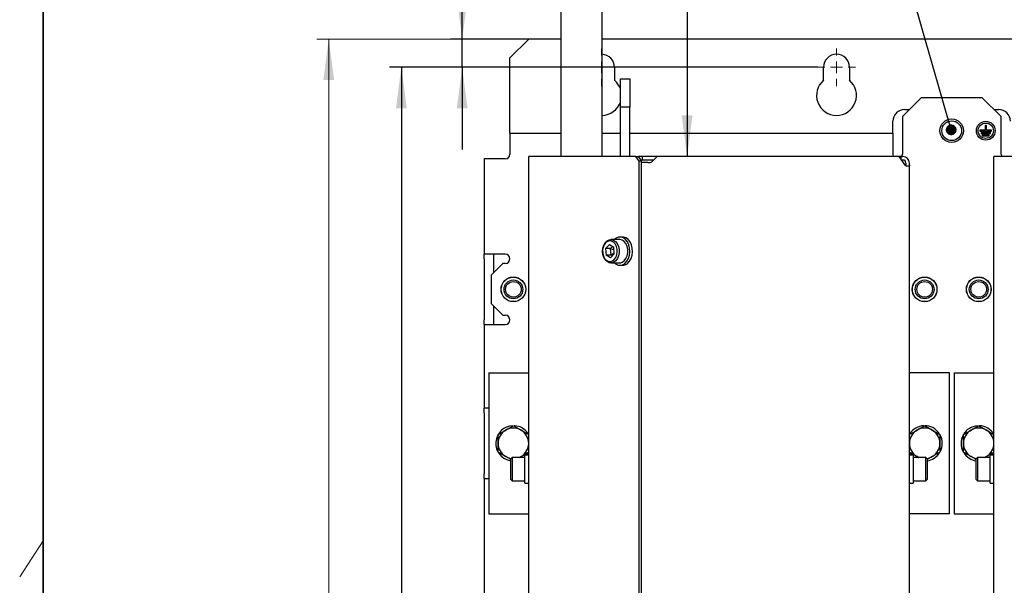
# Model space of a CAD drawing. Header units: millimetres. Extents: x 16 to 577, y 6 to 416.
# Tile 17 of 119: x 29 to 113, y 293 to 341. Entities that reach past the tile are written whole.
import ezdxf

# ---------------------------------------------------------------- set-up
doc = ezdxf.new("R2010")
doc.units = ezdxf.units.MM
doc.layers.add('SLD-0', color=7, linetype='Continuous')
doc.styles.add('SLDTEXTSTYLE0', font='TXT', dxfattribs={"width": 0.605})
doc.dimstyles.new('SLDDIMSTYLE0', dxfattribs={"dimtxt": 3.5, "dimasz": 3.5, "dimexe": 0, "dimexo": 0.0625, "dimgap": 0.875, "dimtad": 1, "dimlfac": 5, "dimrnd": 1e-09, "dimzin": 12, "dimdsep": 46, "dimtxsty": 'SLDTEXTSTYLE0', "dimsah": 1, "dimcen": 0.09, "dimadec": 0, "dimazin": 3, "dimtfac": 1, "dimtofl": 0, "dimtmove": 0, "dimatfit": 3, "dimfxl": 1, "dimfrac": 2, "dimtolj": 1, "dimtzin": 12, "dimarcsym": 0})
doc.dimstyles.new('SLDDIMSTYLE1', dxfattribs={"dimtxt": 3.5, "dimasz": 3.5, "dimexe": 0, "dimexo": 0.0625, "dimgap": 0.875, "dimtad": 1, "dimlfac": 5, "dimrnd": 1e-09, "dimzin": 12, "dimdsep": 46, "dimtxsty": 'SLDTEXTSTYLE0', "dimsah": 1, "dimcen": 0.09, "dimadec": 0, "dimazin": 3, "dimtfac": 1, "dimtmove": 0, "dimatfit": 0, "dimfxl": 1, "dimfrac": 2, "dimtolj": 1, "dimtzin": 12, "dimarcsym": 0})
doc.dimstyles.new('SLDDIMSTYLE2', dxfattribs={"dimtxt": 3.5, "dimasz": 3.5, "dimexe": 0, "dimexo": 0.0625, "dimgap": 0.875, "dimtad": 1, "dimdec": 0, "dimlfac": 5, "dimrnd": 1e-09, "dimzin": 12, "dimdsep": 46, "dimtxsty": 'SLDTEXTSTYLE0', "dimsah": 1, "dimcen": 0.09, "dimadec": 0, "dimazin": 3, "dimtfac": 1, "dimtofl": 0, "dimtmove": 0, "dimatfit": 3, "dimfxl": 1, "dimfrac": 2, "dimtolj": 1, "dimtzin": 12, "dimarcsym": 0})
doc.dimstyles.new('SLDDIMSTYLE3', dxfattribs={"dimtxt": 0.18, "dimasz": 0.92, "dimexe": 0, "dimexo": 0.0625, "dimgap": 0, "dimtad": 0, "dimtih": 1, "dimtoh": 1, "dimdec": 0, "dimrnd": 1e-09, "dimzin": 0, "dimdsep": 46, "dimtxsty": 'Standard', "dimblk1": 'DOT', "dimblk2": 'DOT', "dimsah": 1, "dimcen": 0.09, "dimadec": 0, "dimazin": 0, "dimtfac": 0.92, "dimtdec": 0, "dimtofl": 0, "dimtmove": 0, "dimatfit": 3, "dimldrblk": 'DOT', "dimfxl": 1, "dimfrac": 2, "dimtolj": 1, "dimtzin": 0, "dimarcsym": 0})

# ---------------------------------------------------------------- blocks, each defined once
blk = doc.blocks.new('_D')
at = {"color": 7, "linetype": 'Continuous', "lineweight": 0}
for p, q in [((72.318, 339.659), (54.302, 339.659)), ((55.302, 339.659), (55.302, 231.659)), ((72.318, 231.659), (54.302, 231.659))]:
    blk.add_line(p, q, dxfattribs=at)
at = {"color": 7, "linetype": 'Continuous', "lineweight": 18}
for points in [[(55.302, 339.659), (54.842, 336.159), (55.762, 336.159)], [(55.302, 231.659), (55.762, 235.159), (54.842, 235.159)]]:
    blk.add_solid(points, dxfattribs=at)
at = {"color": 7, "linetype": 'Continuous', "lineweight": 18, "insert": (50.79, 281.649), "char_height": 3.5, "attachment_point": 1, "rotation": 90, "style": 'SLDTEXTSTYLE0'}
blk.add_mtext('540', dxfattribs=at)
blk = doc.blocks.new('_D_3')
at = {"layer": 'SLD-0'}
for p, q in [((78.181, 365.359), (86.8, 365.359)), ((85.8, 365.359), (85.8, 329.659))]:
    blk.add_line(p, q, dxfattribs=at)
for points in [[(85.8, 365.359), (85.34, 361.859), (86.26, 361.859)], [(85.8, 329.659), (86.26, 333.159), (85.34, 333.159)]]:
    blk.add_solid(points, dxfattribs=at)
at = {"layer": 'SLD-0', "insert": (81.289, 341.839), "char_height": 3.5, "attachment_point": 1, "rotation": 90, "style": 'SLDTEXTSTYLE0'}
blk.add_mtext('W1/ W2', dxfattribs=at)
blk = doc.blocks.new('_D_8')
at = {"layer": 'SLD-0'}
for p, q in [((66.66, 339.659), (66.66, 347.631)), ((72.318, 339.659), (65.66, 339.659)), ((66.66, 337.259), (66.66, 339.659)), ((96.918, 337.259), (65.66, 337.259)), ((66.66, 337.259), (66.66, 330.259))]:
    blk.add_line(p, q, dxfattribs=at)
for points in [[(66.66, 339.659), (67.12, 343.159), (66.2, 343.159)], [(66.66, 337.259), (66.2, 333.759), (67.12, 333.759)]]:
    blk.add_solid(points, dxfattribs=at)
at = {"layer": 'SLD-0', "insert": (62.148, 342.284), "char_height": 3.5, "attachment_point": 1, "rotation": 90, "style": 'SLDTEXTSTYLE0'}
blk.add_mtext('12', dxfattribs=at)
blk = doc.blocks.new('_D_9')
at = {"layer": 'SLD-0'}
for p, q in [((96.918, 337.259), (60.482, 337.259)), ((61.482, 337.259), (61.482, 233.359)), ((76.918, 233.359), (60.482, 233.359))]:
    blk.add_line(p, q, dxfattribs=at)
for points in [[(61.482, 337.259), (61.022, 333.759), (61.942, 333.759)], [(61.482, 233.359), (61.942, 236.859), (61.022, 236.859)]]:
    blk.add_solid(points, dxfattribs=at)
at = {"layer": 'SLD-0', "insert": (56.97, 281.299), "char_height": 3.5, "attachment_point": 1, "rotation": 90, "style": 'SLDTEXTSTYLE0'}
blk.add_mtext('520', dxfattribs=at)
blk = doc.blocks.new('_Dot')
at = {"color": 0, "linetype": 'ByBlock', "lineweight": -2}
blk.add_line((-0.5, 0), (-1, 0), dxfattribs=at)
at = {"color": 0, "linetype": 'ByBlock', "const_width": 0.5}
blk.add_lwpolyline([(-0.25, 0, 1), (0.25, 0, 1)], format="xyb", close=True, dxfattribs=at)
blk = doc.blocks.new('SW_CENTERMARKSYMBOL_0')
at = {"color": 0, "linetype": 'Continuous', "lineweight": 18}
for p, q in [((0, 1), (0, 1.6)), ((-1, 0), (-1.6, 0)), ((0, 0), (-0.5, 0)), ((0, 0), (0, 0.5)), ((0, 0), (0, -0.5)), ((0, 0), (0.5, 0)), ((1, 0), (1.6, 0)), ((0, -1), (0, -1.6))]:
    blk.add_line(p, q, dxfattribs=at)
blk = doc.blocks.new('SW_CENTERMARKSYMBOL_1')
at = {"color": 0, "linetype": 'Continuous', "lineweight": 18}
for p, q in [((0, 1), (0, 1.6)), ((-1, 0), (-1.6, 0)), ((0, 0), (-0.5, 0)), ((0, 0), (0, 0.5)), ((0, 0), (0, -0.5)), ((0, 0), (0.5, 0)), ((1, 0), (1.6, 0)), ((0, -1), (0, -1.6))]:
    blk.add_line(p, q, dxfattribs=at)

msp = doc.modelspace()

# ---------------------------------------------------------------- linework, layer by layer
at = {"color": 7, "linetype": 'Continuous', "lineweight": 35}
msp.add_line((31, 414), (31, 6), dxfattribs=at)
at = {"color": 7, "linetype": 'Continuous', "lineweight": 25}
for p, q in [((75.0684, 355.3594), (75.0684, 329.6594)), ((78.5684, 329.6594), (78.5684, 355.3594)), ((70.7184, 338.0594), (72.3184, 339.6594)), ((75.0684, 339.6594), (72.3184, 339.6594)), ((114.6684, 339.6594), (78.5684, 339.6594)), ((70.7184, 332.4594), (70.7184, 338.0594)), ((79.6184, 337.2594), (79.6184, 336.1555)), ((97.4184, 336.1555), (97.4184, 337.2594)), ((99.6184, 337.2594), (99.6184, 336.1555)), ((80.1184, 336.2594), (80.9184, 336.2594)), ((80.1184, 333.8594), (80.1184, 336.2594)), ((80.9184, 336.2594), (80.9184, 333.8594)), ((105.7184, 334.6594), (104.1184, 333.0594)), ((110.9184, 334.6594), (105.7184, 334.6594)), ((112.5184, 333.0594), (110.9184, 334.6594)), ((80.9184, 333.8594), (80.1184, 333.8594)), ((80.1184, 329.8594), (80.1184, 333.8594)), ((80.9184, 329.8594), (80.9184, 333.8594)), ((104.3184, 333.6594), (104.7184, 333.6594)), ((111.9184, 333.6594), (112.3184, 333.6594)), ((104.1184, 333.0594), (104.1184, 329.8594)), ((112.5184, 329.8594), (112.5184, 333.0594)), ((70.7184, 331.6594), (70.7184, 332.4594)), ((103.3184, 332.4594), (103.3184, 332.6594)), ((103.3184, 331.6594), (103.3184, 332.4594)), ((111.1684, 331.9094), (110.7184, 331.9094)), ((110.7184, 331.9094), (110.7184, 331.8094)), ((111.1684, 332.3094), (111.1684, 331.9094)), ((111.2684, 332.3094), (111.1684, 332.3094)), ((111.2684, 331.9094), (111.2684, 332.3094)), ((111.7184, 331.9094), (111.2684, 331.9094)), ((111.7184, 331.8094), (111.7184, 331.9094)), ((70.7184, 331.6594), (70.7184, 330.0594)), ((70.7184, 331.6594), (75.0684, 331.6594)), ((78.5684, 331.6594), (80.1184, 331.6594)), ((80.9184, 331.6594), (103.3184, 331.6594)), ((103.3184, 331.6594), (103.3184, 330.0594)), ((110.7184, 331.8094), (111.7184, 331.8094)), ((111.6184, 331.7094), (110.8184, 331.7094)), ((110.8184, 331.7094), (110.8184, 331.6094)), ((110.8184, 331.6094), (111.6184, 331.6094)), ((110.9184, 331.5094), (110.9184, 331.4094)), ((111.5184, 331.5094), (110.9184, 331.5094)), ((110.9184, 331.4094), (111.5184, 331.4094)), ((111.5184, 331.4094), (111.5184, 331.5094)), ((111.6184, 331.6094), (111.6184, 331.7094)), ((68.5184, 329.4594), (68.5184, 321.3594)), ((70.1184, 329.4594), (68.5184, 329.4594)), ((70.3184, 329.4594), (70.1184, 329.4594)), ((70.7184, 330.0594), (70.7184, 329.8594)), ((72.4648, 329.6594), (72.3184, 329.6594)), ((72.3184, 246.0594), (72.3184, 329.6594)), ((81.4374, 329.6594), (72.4648, 329.6594)), ((80.1184, 329.6594), (80.1184, 329.8594)), ((80.9184, 329.6594), (80.9184, 329.8594)), ((81.7203, 329.2594), (81.4374, 329.6594)), ((81.4374, 329.6594), (81.6496, 329.6594)), ((82.0152, 329.6594), (81.6496, 329.6594)), ((81.6496, 329.6594), (81.9324, 329.2594)), ((82.0152, 329.3594), (81.8617, 329.3594)), ((82.0152, 329.3594), (82.0152, 329.6594)), ((83.2448, 329.6594), (82.0152, 329.6594)), ((82.9448, 329.3594), (82.0152, 329.3594)), ((82.8034, 329.218), (83.2448, 329.6594)), ((95.0008, 329.6594), (83.2448, 329.6594)), ((95.3897, 329.6594), (95.0008, 329.6594)), ((103.8502, 329.6594), (95.3897, 329.6594)), ((103.3184, 330.0594), (103.3184, 329.8594)), ((104.3952, 328.8887), (103.8502, 329.6594)), ((104.0184, 329.6594), (103.8502, 329.6594)), ((104.0184, 329.4215), (104.0184, 329.6594)), ((104.0184, 329.6594), (104.1184, 329.6594)), ((104.1184, 329.3594), (104.0623, 329.3594)), ((104.1684, 329.6594), (104.1184, 329.6594)), ((104.1684, 329.3594), (104.1184, 329.3594)), ((112.0648, 329.6594), (111.9184, 329.6594)), ((111.9184, 246.0594), (111.9184, 329.6594)), ((121.0374, 329.6594), (112.0648, 329.6594)), ((81.7203, 245.9594), (81.7203, 329.2594)), ((81.9324, 329.2594), (81.7203, 329.2594)), ((81.9324, 245.9594), (81.9324, 329.2594)), ((82.073, 329.1594), (81.9324, 329.1594)), ((82.4619, 329.1594), (82.073, 329.1594)), ((82.4619, 329.1594), (82.6619, 329.1594)), ((104.4184, 329.1094), (104.4184, 328.9594)), ((104.4184, 328.8668), (104.4184, 328.9594)), ((104.4452, 328.8594), (104.5573, 328.8594)), ((104.5573, 328.8594), (104.7184, 328.8594)), ((104.7184, 328.9594), (104.7184, 329.1094)), ((104.7184, 328.9594), (104.7184, 328.8594)), ((104.7184, 246.1094), (104.7184, 328.8594)), ((81.9324, 327.6594), (81.9341, 327.6594)), ((80.3069, 322.8094), (80.0806, 322.8094)), ((79.1912, 322.1838), (78.8599, 321.8465)), ((78.8599, 321.8465), (78.9008, 321.2721)), ((79.2841, 321.8465), (78.8599, 321.8465)), ((79.1912, 322.1838), (79.5634, 321.9467)), ((79.2841, 321.8465), (79.4522, 322.0176)), ((79.3251, 321.2721), (79.2841, 321.8465)), ((79.2841, 321.8465), (79.5792, 321.7251)), ((80.0453, 322.6094), (79.317, 322.6094)), ((79.6043, 321.3723), (79.5634, 321.9467)), ((70.1184, 321.3594), (68.5184, 321.3594)), ((68.5184, 320.9594), (68.5184, 321.3594)), ((68.5184, 320.9594), (68.5184, 315.7594)), ((69.3184, 321.3594), (69.3184, 320.9594)), ((69.3184, 320.9594), (69.3184, 319.7594)), ((70.3184, 321.3594), (70.1184, 321.3594)), ((79.273, 321.0349), (78.9008, 321.2721)), ((79.3251, 321.2721), (78.9008, 321.2721)), ((79.6043, 321.3723), (79.273, 321.0349)), ((79.5992, 321.4448), (79.3251, 321.2721)), ((79.4363, 321.2012), (79.3251, 321.2721)), ((70.1184, 320.5594), (69.1184, 319.5594)), ((70.3184, 320.5594), (70.1184, 320.5594)), ((79.317, 320.6094), (80.0453, 320.6094)), ((80.0806, 320.4094), (80.3069, 320.4094)), ((69.1184, 319.5594), (69.1184, 317.1594)), ((81.9324, 317.6594), (81.9341, 317.6594)), ((69.1184, 317.1594), (70.1184, 316.1594)), ((69.3184, 316.9594), (69.3184, 315.7594)), ((70.1184, 316.1594), (70.3184, 316.1594)), ((68.5184, 315.3594), (68.5184, 315.7594)), ((68.5184, 315.3594), (68.5184, 308.2594)), ((68.5184, 315.3594), (70.1184, 315.3594)), ((69.3184, 315.7594), (69.3184, 315.3594)), ((70.1184, 315.3594), (70.3184, 315.3594)), ((68.9184, 311.2594), (68.9184, 299.2594)), ((68.9184, 311.2594), (72.3184, 311.2594)), ((108.1184, 311.2594), (104.7184, 311.2594)), ((108.1184, 299.2594), (108.1184, 311.2594)), ((108.5184, 311.2594), (111.9184, 311.2594)), ((108.5184, 311.2594), (108.5184, 299.2594)), ((68.9184, 308.2594), (68.5184, 308.2594)), ((68.5184, 307.8594), (68.5184, 308.2594)), ((68.5184, 307.8594), (68.5184, 302.6594)), ((72.3184, 304.2594), (71.9984, 304.2594)), ((71.9984, 301.8595), (71.9984, 304.2594)), ((105.0384, 304.2594), (104.7184, 304.2594)), ((104.7487, 304.4608), (104.9004, 304.2594)), ((105.0384, 304.2593), (105.0384, 301.8594)), ((111.9184, 304.2594), (111.5984, 304.2594)), ((111.5984, 301.8595), (111.5984, 304.2594)), ((70.9184, 304.0594), (70.7984, 303.9394)), ((70.7984, 302.1794), (70.7984, 303.9394)), ((71.9484, 304.0594), (70.9184, 304.0594)), ((70.9184, 304.0594), (70.9184, 302.0594)), ((71.5184, 304.0594), (71.6684, 304.1336)), ((105.0384, 304.1238), (105.1184, 304.0594)), ((106.1184, 304.0594), (105.0884, 304.0594)), ((105.4969, 304.0594), (105.3684, 304.1336)), ((105.3684, 304.1336), (105.5184, 304.0594)), ((106.2384, 303.9394), (106.1184, 304.0594)), ((106.1184, 302.0594), (106.1184, 304.0594)), ((106.2384, 303.9394), (106.2384, 302.1794)), ((110.5184, 304.0594), (110.3984, 303.9394)), ((110.3984, 302.1794), (110.3984, 303.9394)), ((111.5484, 304.0594), (110.5184, 304.0594)), ((110.5184, 304.0594), (110.5184, 302.0594)), ((111.1184, 304.0594), (111.2684, 304.1336)), ((111.5184, 304.0594), (111.5984, 304.1238)), ((68.5184, 302.2594), (68.5184, 302.6594)), ((68.5184, 302.2594), (68.5184, 270.5594)), ((68.5184, 302.2594), (68.9184, 302.2594)), ((70.7984, 302.1794), (70.9184, 302.0594)), ((70.9184, 302.0594), (71.9484, 302.0594)), ((71.9984, 301.8594), (72.3184, 301.8594)), ((104.7184, 301.8594), (105.0384, 301.8594)), ((105.0884, 302.0594), (106.1184, 302.0594)), ((106.1184, 302.0594), (106.2384, 302.1794)), ((110.3984, 302.1794), (110.5184, 302.0594)), ((110.5184, 302.0594), (111.5484, 302.0594)), ((111.5984, 301.8594), (111.9184, 301.8594)), ((68.9184, 299.2594), (72.3184, 299.2594)), ((108.1184, 299.2594), (104.7184, 299.2594)), ((108.5184, 299.2594), (111.9184, 299.2594))]:
    msp.add_line(p, q, dxfattribs=at)
at = {"color": 7, "linetype": 'Continuous', "lineweight": 18}
msp.add_line((29, 293.8997), (31, 296.9781), dxfattribs=at)
at = {"color": 7, "linetype": 'Continuous', "lineweight": 25, "flags": 128}
for points in [[(103.3184, 329.8594), (103.3488, 329.7063), (103.372, 329.6594)], [(104.0648, 329.6594), (104.0879, 329.7063), (104.1184, 329.8594)], [(112.5184, 329.8594), (112.5488, 329.7063), (112.572, 329.6594)], [(80.5065, 320.5714), (80.6756, 320.7538), (80.8074, 320.9899), (80.8935, 321.265), (80.9285, 321.5617), (80.9103, 321.8614), (80.8399, 322.1452), (80.7218, 322.3954), (80.5634, 322.5962), (80.3747, 322.735), (80.1676, 322.8031), (79.9549, 322.7961), (79.7502, 322.7146), (79.6116, 322.6094)], [(80.7327, 320.5714), (80.9019, 320.7538), (81.0336, 320.9899), (81.1197, 321.265), (81.1548, 321.5617), (81.1365, 321.8614), (81.0662, 322.1452), (80.9481, 322.3954), (80.7897, 322.5962), (80.601, 322.735), (80.3938, 322.8031), (80.3069, 322.8094)], [(79.7301, 320.7978), (79.56, 320.6703), (79.3718, 320.6124), (79.1796, 320.6284), (78.9975, 320.7172), (78.8392, 320.8722), (78.7163, 321.0818), (78.6379, 321.3306), (78.6099, 321.6001), (78.6343, 321.8702), (78.7094, 322.121), (78.8295, 322.3338), (78.9858, 322.4929), (79.1666, 322.5865), (79.3586, 322.6077), (79.5475, 322.5547), (79.7193, 322.4317), (79.8613, 322.2477), (79.9629, 322.0163), (80.0166, 321.7548), (80.0184, 321.4825), (79.9681, 321.2196), (79.8696, 320.9856), (79.7301, 320.7978)], [(79.5957, 320.8952), (79.7232, 321.069), (79.811, 321.2866), (79.8519, 321.5303), (79.8425, 321.7804), (79.7837, 322.0167), (79.6802, 322.22), (79.5404, 322.3738), (79.3757, 322.4656), (79.1993, 322.4882), (79.0255, 322.4395), (78.8685, 322.3236), (78.741, 322.1498), (78.6532, 321.9322), (78.6124, 321.6885), (78.6217, 321.4384), (78.6805, 321.2021), (78.784, 320.9988), (78.9238, 320.845), (79.0886, 320.7531), (79.265, 320.7306), (79.4387, 320.7793), (79.5957, 320.8952)], [(80.4584, 320.7978), (80.5979, 320.9856), (80.6965, 321.2196), (80.7467, 321.4825), (80.7449, 321.7548), (80.6912, 322.0163), (80.5896, 322.2477), (80.4477, 322.4317), (80.2759, 322.5547), (80.087, 322.6077), (80.0453, 322.6094)], [(71.4484, 306.6964), (71.1294, 306.7553), (71.0719, 306.7584)], [(110.5772, 306.7588), (110.3425, 306.7338), (110.032, 306.64)], [(72.1364, 304.2594), (72.1942, 304.3281), (72.3184, 304.5111)], [(111.7364, 304.2594), (111.8326, 304.3787), (111.8908, 304.4651)], [(71.9184, 304.0594), (71.9665, 304.0971), (71.9984, 304.1238)]]:
    msp.add_lwpolyline(points, dxfattribs=at)
at = {"color": 7, "linetype": 'Continuous', "lineweight": 25}
for centre, radius in [((108.3184, 331.8594), 1), ((108.3184, 331.8594), 0.84), ((111.2184, 331.8594), 0.8), ((111.2184, 331.8594), 0.65), ((71.0184, 318.3594), 1.05), ((71.0184, 318.3594), 1.044), ((106.0184, 318.3594), 1.05), ((106.0184, 318.3594), 1.044), ((110.6184, 318.3594), 1.05), ((110.6184, 318.3594), 1.044), ((71.0184, 318.3594), 0.8), ((71.0184, 318.3594), 0.6647), ((106.0184, 318.3594), 0.8), ((106.0184, 318.3594), 0.6647), ((110.6184, 318.3594), 0.8), ((110.6184, 318.3594), 0.6647)]:
    msp.add_circle(centre, radius, dxfattribs=at)
for centre, radius, start, end in [((78.5184, 337.2594), 1.1, 0, 87.394749), ((98.5184, 337.2594), 1.1, 0, 180), ((78.5184, 334.8594), 1.7, 19.749923, 49.679785), ((98.5184, 334.8594), 1.7, 130.320215, 49.679785), ((78.5184, 334.8594), 1.7, 271.685413, 340.250077), ((104.3184, 332.6594), 1, 90, 180), ((112.3184, 332.6594), 1, 0, 90), ((70.3184, 329.8594), 0.4, 270, 0), ((104.1684, 329.1094), 0.55, 0, 90), ((104.1684, 329.1094), 0.25, 0, 90), ((82.6619, 329.3594), 0.2, 270, 315), ((104.4482, 328.9219), 0.0626, 212.074717, 267.202896), ((70.3184, 320.9594), 0.4, 0, 90), ((70.3184, 320.9594), 0.4, 270, 0), ((80.0794, 321.0705), 0.6568, 224.584852, 310.556733), ((80.035, 321.1791), 0.5698, 271.037447, 318.000832), ((80.3007, 321.0662), 0.6569, 270.542194, 311.125102), ((70.3184, 315.7594), 0.4, 0, 90), ((70.3184, 315.7594), 0.4, 270, 0), ((71.0184, 305.2594), 1.5, 91.394566, 261.566196), ((106.0184, 305.2594), 1.5, 91.731383, 148.210185), ((106.0184, 305.2594), 1.5, 62.75133, 88.986121), ((110.6184, 305.2594), 1.5, 29.926435, 87.868555), ((71.0184, 305.2594), 1.3, 120, 180), ((71.0184, 305.2594), 1.3, 60, 120), ((71.0184, 305.2594), 1.5, 31.102595, 73.343228), ((71.0184, 305.2594), 1.3, 360, 60), ((106.0184, 305.2594), 1.3, 120, 180), ((106.0184, 305.2594), 1.3, 60, 120), ((106.0184, 305.2594), 1.3, 360, 60), ((106.0184, 305.2594), 1.5, 31.99422, 62.75133), ((106.0184, 305.2594), 1.5, 331.70607, 28.68519), ((110.6184, 305.2594), 1.5, 151.802384, 208.814809), ((110.6184, 305.2594), 1.3, 120, 180), ((110.6184, 305.2594), 1.5, 113.01118, 147.825195), ((110.6184, 305.2594), 1.3, 60, 120), ((110.6184, 305.2594), 1.3, 360, 60), ((71.0184, 305.2594), 1.3, 180, 240), ((71.0184, 305.2594), 1.3, 300, 360), ((106.0184, 305.2594), 1.3, 180, 240), ((106.0184, 305.2594), 1.3, 300, 360), ((110.6184, 305.2594), 1.3, 180, 240), ((110.6184, 305.2594), 1.3, 300, 360), ((106.0184, 305.2594), 1.5, 278.433804, 327.83315), ((110.6184, 305.2594), 1.5, 211.894301, 261.566196), ((71.0184, 305.2594), 1.3, 240, 261.749751), ((71.9484, 304.0094), 0.05, 0, 90), ((105.0884, 304.0094), 0.05, 90, 180), ((106.0184, 305.2594), 1.3, 278.250249, 300), ((110.6184, 305.2594), 1.3, 240, 261.749751), ((111.5484, 304.0094), 0.05, 0, 90), ((71.9484, 302.1094), 0.05, 270, 360), ((105.0884, 302.1094), 0.05, 180, 270), ((111.5484, 302.1094), 0.05, 270, 360)]:
    msp.add_arc(centre, radius, start, end, dxfattribs=at)
for points, knots in [([(70.3684, 306.3852), (70.3838, 306.3941), (70.5005, 306.4615), (70.7205, 306.5885), (70.9185, 306.7028), (71.0184, 306.7605)], [0, 0, 0, 0, 0.0700769, 0.5307777, 1, 1, 1, 1]), ([(71.0184, 306.7605), (71.124, 306.6996), (71.337, 306.5765), (71.5573, 306.4494), (71.6684, 306.3852)], [0, 0, 0, 0, 0.495458, 1, 1, 1, 1]), ([(105.3684, 306.3852), (105.3838, 306.3941), (105.5005, 306.4615), (105.7205, 306.5885), (105.9185, 306.7028), (106.0184, 306.7605)], [0, 0, 0, 0, 0.0700769, 0.5307777, 1, 1, 1, 1]), ([(106.0184, 306.7605), (106.124, 306.6996), (106.337, 306.5765), (106.5573, 306.4494), (106.6684, 306.3852)], [0, 0, 0, 0, 0.495458, 1, 1, 1, 1]), ([(109.9684, 306.3852), (109.9838, 306.3941), (110.1005, 306.4615), (110.3205, 306.5885), (110.5185, 306.7028), (110.6184, 306.7605)], [0, 0, 0, 0, 0.0700769, 0.5307777, 1, 1, 1, 1]), ([(110.6184, 306.7605), (110.724, 306.6996), (110.937, 306.5765), (111.1573, 306.4494), (111.2684, 306.3852)], [0, 0, 0, 0, 0.495458, 1, 1, 1, 1]), ([(69.7184, 306.0099), (69.824, 306.0709), (70.037, 306.1939), (70.2573, 306.3211), (70.3684, 306.3852)], [0, 0, 0, 0, 0.495458, 1, 1, 1, 1]), ([(69.7184, 305.2594), (69.7184, 305.316), (69.7184, 305.57), (69.7184, 305.8176), (69.7184, 306.0099)], [0, 0, 0, 0, 0.2230187, 1, 1, 1, 1]), ([(71.6684, 306.3852), (71.6838, 306.3763), (71.9033, 306.2496), (72.1184, 306.1254), (72.3184, 306.0099)], [0, 0, 0, 0, 0.0702148, 1, 1, 1, 1]), ([(104.7184, 306.0099), (104.824, 306.0709), (105.037, 306.1939), (105.2573, 306.3211), (105.3684, 306.3852)], [0, 0, 0, 0, 0.495458, 1, 1, 1, 1]), ([(106.6684, 306.3852), (106.6838, 306.3763), (106.9033, 306.2496), (107.1184, 306.1254), (107.3184, 306.0099)], [0, 0, 0, 0, 0.0702148, 1, 1, 1, 1]), ([(107.3184, 306.0099), (107.3184, 305.8176), (107.3184, 305.57), (107.3184, 305.316), (107.3184, 305.2594)], [0, 0, 0, 0, 0.7769813, 1, 1, 1, 1]), ([(109.3184, 306.0099), (109.424, 306.0709), (109.637, 306.1939), (109.8573, 306.3211), (109.9684, 306.3852)], [0, 0, 0, 0, 0.495458, 1, 1, 1, 1]), ([(109.3184, 305.2594), (109.3184, 305.316), (109.3184, 305.57), (109.3184, 305.8176), (109.3184, 306.0099)], [0, 0, 0, 0, 0.2230187, 1, 1, 1, 1]), ([(111.2684, 306.3852), (111.2838, 306.3763), (111.5033, 306.2496), (111.7184, 306.1254), (111.9184, 306.0099)], [0, 0, 0, 0, 0.0702148, 1, 1, 1, 1]), ([(69.7184, 304.5088), (69.7184, 304.5576), (69.7184, 304.802), (69.7184, 305.0561), (69.7184, 305.2594)], [0, 0, 0, 0, 0.1997433, 1, 1, 1, 1]), ([(107.3184, 305.2594), (107.3184, 305.0561), (107.3184, 304.802), (107.3184, 304.5576), (107.3184, 304.5088)], [0, 0, 0, 0, 0.8002567, 1, 1, 1, 1]), ([(109.3184, 304.5088), (109.3184, 304.5576), (109.3184, 304.802), (109.3184, 305.0561), (109.3184, 305.2594)], [0, 0, 0, 0, 0.1997433, 1, 1, 1, 1]), ([(70.3684, 304.1336), (70.353, 304.1424), (70.2363, 304.2098), (70.0163, 304.3368), (69.8183, 304.4511), (69.7184, 304.5088)], [0, 0, 0, 0, 0.0700769, 0.5307777, 1, 1, 1, 1]), ([(72.3184, 304.5088), (72.2128, 304.4479), (71.9998, 304.3249), (71.7795, 304.1977), (71.6684, 304.1336)], [0, 0, 0, 0, 0.49545796, 1, 1, 1, 1]), ([(105.3684, 304.1336), (105.353, 304.1424), (105.2363, 304.2098), (105.0163, 304.3368), (104.8183, 304.4511), (104.7184, 304.5088)], [0, 0, 0, 0, 0.0700769, 0.5307777, 1, 1, 1, 1]), ([(107.3184, 304.5088), (107.2128, 304.4479), (106.9998, 304.3249), (106.7795, 304.1977), (106.6684, 304.1336)], [0, 0, 0, 0, 0.49545796, 1, 1, 1, 1]), ([(109.9684, 304.1336), (109.953, 304.1424), (109.8363, 304.2098), (109.6163, 304.3368), (109.4183, 304.4511), (109.3184, 304.5088)], [0, 0, 0, 0, 0.0700769, 0.5307777, 1, 1, 1, 1]), ([(111.9184, 304.5088), (111.8128, 304.4479), (111.5998, 304.3249), (111.3795, 304.1977), (111.2684, 304.1336)], [0, 0, 0, 0, 0.49545796, 1, 1, 1, 1]), ([(70.7764, 303.898), (70.751, 303.9127), (70.6177, 303.9896), (70.4799, 304.0692), (70.3684, 304.1336)], [0, 0, 0, 0, 0.190878, 1, 1, 1, 1]), ([(71.6684, 304.1336), (71.653, 304.1247), (71.61, 304.0998), (71.5673, 304.0752), (71.5399, 304.0594)], [0, 0, 0, 0, 0.3586493, 1, 1, 1, 1]), ([(106.6684, 304.1336), (106.653, 304.1247), (106.5363, 304.0573), (106.3909, 303.9734), (106.2655, 303.9009), (106.2384, 303.8853)], [0, 0, 0, 0, 0.1065775, 0.8072406, 1, 1, 1, 1]), ([(110.3764, 303.898), (110.351, 303.9127), (110.2177, 303.9896), (110.0799, 304.0692), (109.9684, 304.1336)], [0, 0, 0, 0, 0.190878, 1, 1, 1, 1]), ([(111.2684, 304.1336), (111.253, 304.1247), (111.21, 304.0998), (111.1673, 304.0752), (111.1399, 304.0594)], [0, 0, 0, 0, 0.3586493, 1, 1, 1, 1])]:
    msp.add_open_spline(points, degree=3, knots=knots, dxfattribs=at)

# ---------------------------------------------------------------- block references
at = {"color": 7, "linetype": 'Continuous', "lineweight": 18}
for name, p in [('SW_CENTERMARKSYMBOL_0', (78.5184, 337.2594)), ('SW_CENTERMARKSYMBOL_1', (98.5184, 337.2594))]:
    msp.add_blockref(name, p, dxfattribs=at)

# ---------------------------------------------------------------- dimensions: what is measured, and where the dimension line sits
dim = msp.add_linear_dim(base=(55.3018, 231.6594), p1=(72.3184, 339.6594), p2=(72.3184, 231.6594), angle=90, dimstyle='SLDDIMSTYLE0', dxfattribs=at)
dim.commit()
dim.dimension.update_dxf_attribs({"geometry": '_D', "text_midpoint": (55.3018, 285.6594), "dimtype": 160})
at = {"layer": 'SLD-0'}
dim = msp.add_linear_dim(base=(85.8003, 329.6594), p1=(78.1808, 365.3594), p2=(83.2448, 329.6594), angle=90, text='W1/ W2', dimstyle='SLDDIMSTYLE0', dxfattribs=at)
dim.commit()
dim.dimension.update_dxf_attribs({"geometry": '_D_3', "text_midpoint": (85.8003, 350.3846), "dimtype": 160})
for base, p1, p2, dimstyle, picture, middle in [((66.6597, 339.6594), (96.9184, 337.2594), (72.3184, 339.6594), 'SLDDIMSTYLE1', '_D_8', (66.6597, 344.9579)), ((61.481985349, 233.3593881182), (96.9183949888, 337.2593881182), (76.9183949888, 233.3593881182), 'SLDDIMSTYLE2', '_D_9', (61.481985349, 285.3093881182))]:
    dim = msp.add_linear_dim(base=base, p1=p1, p2=p2, angle=90, dimstyle=dimstyle, dxfattribs=at)
    dim.commit()
    dim.dimension.update_dxf_attribs({"geometry": picture, "text_midpoint": middle, "dimtype": 160})

# ---------------------------------------------------------------- leaders
msp.add_leader([(108.2762, 331.9323), (97.5856, 369.1174)], dimstyle='SLDDIMSTYLE3', dxfattribs=at)

doc.saveas('drawing.dxf')
